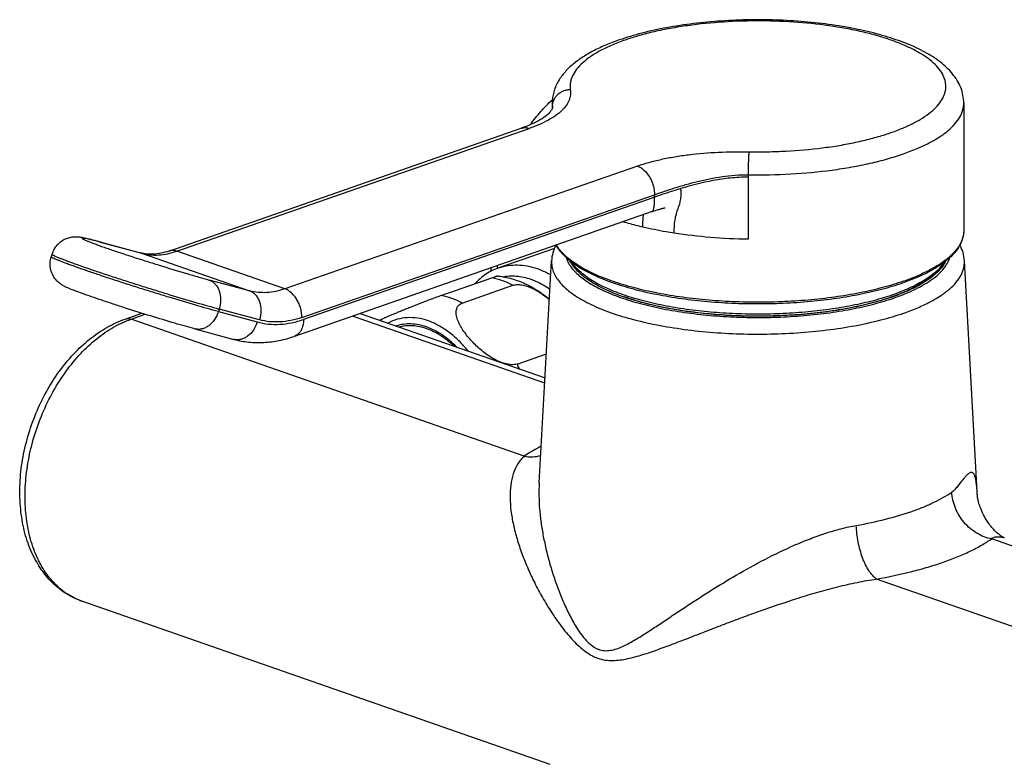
# Model space of a CAD drawing. Header units: millimetres. Extents: x 40 to 513, y 11 to 378.
# Tile 2 of 6: x 58 to 168, y 110 to 193. Entities that reach past the tile are written whole.
import ezdxf

# ---------------------------------------------------------------- set-up
doc = ezdxf.new("R2010")
doc.units = ezdxf.units.MM
doc.header["$LTSCALE"] = 32.67
doc.layers.get('0').update_dxf_attribs({"linetype": 'CONTINUOUS'})

msp = doc.modelspace()

# ---------------------------------------------------------------- linework, layer by layer
at = {"color": 7, "linetype": 'CONTINUOUS'}
for p, q in [((117.08, 183.67), (117.08, 183.04)), ((163.08, 183.67), (163.08, 169.42)), ((74.22, 167.13), (113.62, 180.86)), ((128.61, 171.66), (128.71, 171.69)), ((128.71, 171.69), (128.81, 171.73)), ((128.81, 171.73), (128.91, 171.76)), ((128.91, 171.76), (129, 171.79)), ((129, 171.79), (129.09, 171.81)), ((128.26, 171.54), (88.26, 157.59)), ((128.26, 171.54), (128.38, 171.58)), ((128.38, 171.58), (128.5, 171.62)), ((128.5, 171.62), (128.61, 171.66)), ((66.55, 168.14), (71.06, 166.93)), ((117.32, 167.42), (111.12, 165.25)), ((61.16, 166.79), (61.07, 166.5)), ((115.62, 141.2), (117.01, 166.04)), ((164.63, 139.55), (163.15, 166.04)), ((104.67, 162.15), (110.33, 164.12)), ((107.03, 161.32), (112.69, 163.3)), ((69.35, 159.52), (71.21, 160.18)), ((95.62, 160.16), (116.28, 152.96)), ((97.85, 159.38), (97.86, 159.4)), ((97.85, 159.38), (97.86, 159.4)), ((77.15, 158.43), (81.5, 157.25)), ((88.26, 157.59), (88.26, 157.59)), ((113.16, 154.5), (116.43, 155.64)), ((116.85, 109.74), (64.49, 127.99))]:
    msp.add_line(p, q, dxfattribs=at)
at = {"color": 9, "linetype": 'CONTINUOUS'}
for p, q in [((117.1, 183.16), (117.1, 183.28)), ((117.1, 183.11), (117.1, 183.16)), ((117.11, 183.15), (117.11, 183.14)), ((75.11, 167.11), (114.51, 180.85)), ((126.6, 176.63), (87.2, 162.9)), ((138.98, 175.66), (138.98, 175.38)), ((138.98, 175.38), (138.98, 168.44)), ((89.11, 159.7), (128.51, 173.43)), ((128.53, 173.16), (89.28, 159.48)), ((66.66, 168.11), (66.55, 168.14)), ((66.66, 168.11), (66.55, 168.14)), ((66.66, 168.11), (71.16, 166.89)), ((71.16, 166.89), (71.06, 166.93)), ((71.16, 166.89), (83.25, 162.68)), ((87.2, 162.9), (75.11, 167.11)), ((83.25, 162.68), (78.75, 163.89)), ((70, 159.51), (71.58, 160.06)), ((79.85, 160.65), (79.76, 160.37)), ((79.76, 160.37), (84.11, 159.2)), ((84.35, 159.44), (79.85, 160.65)), ((116.24, 152.36), (94.75, 159.86)), ((113.96, 144.19), (70, 159.51)), ((164.63, 139.57), (164.62, 139.61)), ((210.15, 119.63), (166.2, 134.95)), ((197.28, 115.14), (153.33, 130.46))]:
    msp.add_line(p, q, dxfattribs=at)
at = {"color": 7, "linetype": 'CONTINUOUS'}
for points in [[(117.12, 183.15), (117.12, 183.15), (117.11, 183.14), (117.11, 183.12), (117.09, 183.08), (117.07, 183.03), (117.04, 182.96), (116.99, 182.89), (116.94, 182.81), (116.87, 182.72), (116.79, 182.63), (116.7, 182.52), (116.58, 182.41), (116.44, 182.29), (116.29, 182.17), (116.13, 182.05), (115.95, 181.93), (115.76, 181.82), (115.56, 181.7), (115.34, 181.58), (115.11, 181.47), (114.85, 181.35), (114.57, 181.23), (114.27, 181.1), (113.94, 180.98), (113.62, 180.86)], [(129.09, 171.81), (129.18, 171.84), (129.22, 171.85), (129.26, 171.86), (129.3, 171.87), (129.34, 171.88), (129.38, 171.89), (129.41, 171.9), (129.45, 171.91), (129.48, 171.92), (129.51, 171.93), (129.54, 171.93), (129.57, 171.94), (129.6, 171.95), (129.62, 171.95), (129.65, 171.96), (129.67, 171.96), (129.69, 171.96), (129.7, 171.97), (129.71, 171.97)], [(167.61, 135.07), (167.59, 135.07), (167.56, 135.09), (167.52, 135.1), (167.48, 135.13), (167.43, 135.15), (167.38, 135.19), (167.32, 135.22), (167.26, 135.26), (167.18, 135.31), (167.11, 135.37), (167.02, 135.44), (166.93, 135.51), (166.84, 135.59), (166.74, 135.68), (166.64, 135.78), (166.53, 135.88), (166.43, 135.99), (166.32, 136.1), (166.22, 136.23), (166.11, 136.36), (166, 136.49), (165.9, 136.64), (165.79, 136.79), (165.69, 136.94), (165.58, 137.1), (165.48, 137.27), (165.39, 137.44), (165.29, 137.62), (165.2, 137.8), (165.12, 137.98), (165.05, 138.15), (164.98, 138.33), (164.91, 138.5), (164.86, 138.66), (164.81, 138.81), (164.77, 138.95), (164.73, 139.08), (164.7, 139.19), (164.68, 139.29), (164.66, 139.38), (164.65, 139.45), (164.64, 139.51), (164.63, 139.56), (164.62, 139.6), (164.62, 139.61)]]:
    msp.add_lwpolyline(points, dxfattribs=at)
at = {"color": 9, "linetype": 'CONTINUOUS'}
msp.add_lwpolyline([(117.11, 183.15), (117.11, 183.15), (117.11, 183.14)], dxfattribs=at)
for centre, radius, start, end in [((119.9, 183.67), 2.82, 180.0218, 187.8434), ((114, 179.75), 1.18, 108.7045, 108.9801), ((114, 179.74), 1.18, 105.7877, 108.7011), ((144.72, 164.98), 33.78, 179.1154, 179.6519), ((95.77, 146.16), 19.29, 23.8633, 25.6359), ((66.91, 134.94), 7.36, 249.042, 250.7831)]:
    msp.add_arc(centre, radius, start, end, dxfattribs=at)
at = {"color": 7, "linetype": 'CONTINUOUS'}
for centre, radius, start, end in [((147.41, 165.6), 37.19, 180.5441, 181.146), ((133.54, 186.35), 25.78, 250.783, 250.919)]:
    msp.add_arc(centre, radius, start, end, dxfattribs=at)
for points, knots in [([(163.08, 183.67), (163.08, 183.97), (163.02, 184.57), (162.76, 185.43), (162.35, 186.23), (161.82, 186.97), (161.19, 187.65), (160.46, 188.27), (159.64, 188.85), (158.73, 189.38), (157.74, 189.88), (156.27, 190.51), (154.24, 191.2), (151.58, 191.87), (148.7, 192.4), (145.63, 192.77), (142.46, 192.97), (139.23, 193.01), (136.02, 192.88), (132.9, 192.59), (129.92, 192.14), (127.15, 191.54), (125.4, 191.02), (124.57, 190.73)], [0, 0, 0, 0, 0.021124, 0.042194, 0.063267, 0.084535, 0.10628, 0.128794, 0.152333, 0.177091, 0.203197, 0.23072, 0.290041, 0.354784, 0.424205, 0.497259, 0.572706, 0.649187, 0.7253, 0.799655, 0.870949, 0.938031, 1, 1, 1, 1]), ([(124.57, 190.73), (124.05, 190.55), (123.05, 190.17), (121.64, 189.51), (120.39, 188.78), (119.3, 187.97), (118.39, 187.06), (117.78, 186.21), (117.43, 185.47), (117.23, 184.89), (117.11, 184.28), (117.08, 183.87), (117.08, 183.67)], [0, 0, 0, 0, 0.151741, 0.293082, 0.42453, 0.547344, 0.66365, 0.776244, 0.832106, 0.887973, 0.943939, 1, 1, 1, 1]), ([(114.64, 181.26), (115, 181.77), (115.77, 182.74), (116.64, 183.62), (117.09, 184.04)], [0, 0, 0, 0, 0.504885, 1, 1, 1, 1]), ([(66.55, 168.14), (66.32, 168.2), (65.89, 168.32), (65.29, 168.47), (64.76, 168.58), (64.35, 168.66), (63.97, 168.7), (63.59, 168.7), (63.12, 168.63), (62.61, 168.46), (62.13, 168.17), (61.7, 167.79), (61.37, 167.32), (61.22, 166.97), (61.16, 166.79)], [0, 0, 0, 0, 0.115184, 0.213074, 0.295182, 0.370088, 0.414325, 0.474705, 0.553074, 0.63976, 0.728989, 0.81907, 0.909473, 1, 1, 1, 1]), ([(163.08, 169.42), (163.08, 169.28), (163.06, 168.99), (162.93, 168.41), (162.62, 167.69), (162.03, 166.89), (161.23, 166.12), (160.24, 165.4), (159.07, 164.72), (157.71, 164.09), (156.74, 163.72), (156.23, 163.54)], [0, 0, 0, 0, 0.04501, 0.090564, 0.185354, 0.288514, 0.403046, 0.530863, 0.672918, 0.829414, 1, 1, 1, 1]), ([(117.48, 167.78), (117.35, 167.51), (117.12, 166.95), (117.02, 166.34), (117.01, 166.04)], [0, 0, 0, 0, 0.501435, 1, 1, 1, 1]), ([(156.23, 163.54), (155.46, 163.28), (153.83, 162.79), (151.25, 162.2), (148.47, 161.74), (145.54, 161.42), (142.51, 161.23), (139.44, 161.19), (136.38, 161.29), (133.38, 161.53), (130.51, 161.92), (127.8, 162.43), (125.32, 163.06), (123.1, 163.81), (121.45, 164.54), (120.31, 165.17), (119.56, 165.65), (118.9, 166.16), (118.18, 166.83), (117.74, 167.39), (117.52, 167.79)], [0, 0, 0, 0, 0.060157, 0.12552, 0.195196, 0.268153, 0.343261, 0.41933, 0.495147, 0.569501, 0.641226, 0.709225, 0.772521, 0.830292, 0.881943, 0.905382, 0.927221, 0.9475, 0.966303, 1, 1, 1, 1]), ([(163.15, 166.04), (163.13, 166.35), (163.03, 166.97), (162.79, 167.54), (162.65, 167.82)], [0, 0, 0, 0, 0.498466, 1, 1, 1, 1]), ([(77.15, 158.43), (76.8, 158.52), (76.04, 158.73), (74.4, 159.2), (72.15, 159.88), (69.86, 160.6), (68.04, 161.19), (66.77, 161.61), (65.62, 162), (64.63, 162.35), (63.79, 162.66), (63.2, 162.89), (62.79, 163.07), (62.49, 163.22), (62.11, 163.44), (61.67, 163.81), (61.26, 164.36), (61.04, 164.92), (60.96, 165.41), (60.94, 165.9), (61, 166.27), (61.07, 166.5)], [0, 0, 0, 0, 0.056668, 0.121176, 0.266664, 0.420205, 0.494483, 0.56424, 0.627542, 0.682758, 0.728776, 0.765639, 0.781551, 0.797714, 0.818605, 0.849383, 0.885819, 0.923597, 0.942675, 0.961796, 1, 1, 1, 1]), ([(74.22, 167.13), (73.93, 167.03), (73.38, 166.87), (72.55, 166.76), (71.78, 166.78), (71.29, 166.86), (71.06, 166.93)], [0, 0, 0, 0, 0.281116, 0.538155, 0.775485, 1, 1, 1, 1]), ([(111.12, 165.25), (110.87, 165.17), (110.37, 164.96), (109.66, 164.55), (109.01, 164.05), (108.61, 163.66), (108.43, 163.46)], [0, 0, 0, 0, 0.246512, 0.49444, 0.745162, 1, 1, 1, 1]), ([(125.05, 162), (124.68, 162.13), (123.96, 162.4), (122.95, 162.85), (122.03, 163.32), (121.21, 163.81), (120.5, 164.33), (119.74, 165.02), (119.28, 165.62), (119.06, 166.04)], [0, 0, 0, 0, 0.160808, 0.311387, 0.451427, 0.580821, 0.699727, 0.808635, 1, 1, 1, 1]), ([(161.09, 166.04), (160.9, 165.67), (160.51, 165.14), (159.87, 164.52), (159.27, 164.05), (158.6, 163.59), (157.54, 163), (156.03, 162.31), (153.98, 161.61), (151.68, 161.01), (149.17, 160.52), (146.49, 160.15), (143.69, 159.92), (140.83, 159.82), (137.96, 159.85), (135.12, 160.01), (132.38, 160.31), (129.78, 160.74), (127.36, 161.28), (125.83, 161.73), (125.11, 161.98)], [0, 0, 0, 0, 0.032904, 0.051339, 0.071276, 0.092805, 0.115968, 0.167171, 0.224639, 0.28777, 0.355738, 0.427551, 0.502101, 0.578204, 0.654632, 0.73015, 0.803547, 0.87367, 0.939461, 1, 1, 1, 1]), ([(160.88, 165.87), (160.69, 165.52), (160.3, 165.01), (159.66, 164.41), (159.06, 163.96), (158.39, 163.52), (157.34, 162.93), (155.82, 162.26), (153.78, 161.57), (151.48, 160.98), (148.98, 160.51), (146.31, 160.15), (143.53, 159.92), (140.69, 159.83), (137.84, 159.86), (135.03, 160.04), (132.31, 160.34), (129.73, 160.76), (127.34, 161.3), (125.83, 161.76), (125.12, 162.01)], [0, 0, 0, 0, 0.032114, 0.050352, 0.070196, 0.091709, 0.114914, 0.166316, 0.224057, 0.28748, 0.355721, 0.427768, 0.502501, 0.578729, 0.655224, 0.730749, 0.804095, 0.874105, 0.939718, 1, 1, 1, 1]), ([(111.01, 164.33), (111.01, 164.33), (110.99, 164.32), (110.95, 164.32), (110.89, 164.3), (110.81, 164.28), (110.72, 164.25), (110.56, 164.2), (110.42, 164.15), (110.33, 164.12)], [0, 0, 0, 0, 0.031373, 0.086596, 0.167832, 0.276772, 0.414563, 0.581577, 1, 1, 1, 1]), ([(111.01, 164.33), (111.54, 164.27), (112.58, 164.07), (114.08, 163.51), (115.49, 162.73), (116.35, 162.09), (116.77, 161.73)], [0, 0, 0, 0, 0.246782, 0.495002, 0.745718, 1, 1, 1, 1]), ([(112.69, 163.3), (112.84, 163.35), (113.18, 163.4), (113.71, 163.35), (114.26, 163.21), (114.81, 162.99), (115.33, 162.72), (116, 162.31), (116.47, 161.95), (116.77, 161.7)], [0, 0, 0, 0, 0.105386, 0.223767, 0.350341, 0.480712, 0.612089, 0.742926, 1, 1, 1, 1]), ([(104.67, 162.15), (104.5, 162.09), (104.12, 161.95), (103.33, 161.66), (102.35, 161.28), (101.4, 160.91), (100.69, 160.62), (100.21, 160.43), (99.77, 160.25), (99.36, 160.08), (98.98, 159.92), (98.65, 159.78), (98.4, 159.67), (98.22, 159.59), (98.11, 159.53), (98.02, 159.49), (97.95, 159.45), (97.9, 159.43), (97.87, 159.41), (97.86, 159.4), (97.86, 159.4)], [0, 0, 0, 0, 0.076517, 0.164023, 0.342491, 0.506502, 0.581446, 0.651662, 0.717153, 0.777807, 0.833323, 0.883146, 0.926387, 0.94514, 0.961702, 0.975804, 0.987137, 0.99533, 0.998127, 1, 1, 1, 1]), ([(113.16, 154.5), (112.95, 154.43), (112.6, 154.4), (112.14, 154.46), (111.64, 154.57), (111.02, 154.81), (110.32, 155.19), (109.66, 155.63), (109.05, 156.11), (108.49, 156.63), (107.97, 157.16), (107.51, 157.72), (107.1, 158.28), (106.76, 158.86), (106.5, 159.43), (106.36, 159.92), (106.34, 160.3), (106.36, 160.56), (106.44, 160.81), (106.57, 161.03), (106.78, 161.21), (106.94, 161.29), (107.03, 161.32)], [0, 0, 0, 0, 0.059594, 0.092985, 0.127868, 0.199871, 0.272646, 0.344774, 0.415657, 0.485025, 0.552707, 0.618507, 0.68213, 0.743128, 0.800851, 0.854492, 0.879637, 0.903689, 0.926939, 0.950044, 0.974032, 1, 1, 1, 1]), ([(64.49, 127.99), (64.17, 128.11), (63.53, 128.37), (62.63, 128.88), (61.79, 129.5), (60.75, 130.46), (59.64, 131.91), (58.62, 133.93), (57.94, 136.18), (57.58, 138.62), (57.54, 141.18), (57.83, 143.8), (58.43, 146.42), (59.32, 148.97), (60.48, 151.4), (61.89, 153.63), (63.51, 155.61), (65.31, 157.29), (67.24, 158.63), (68.64, 159.28), (69.35, 159.52)], [0, 0, 0, 0, 0.026423, 0.052947, 0.079673, 0.106702, 0.161988, 0.219581, 0.279924, 0.343127, 0.408959, 0.476888, 0.546165, 0.615904, 0.685176, 0.753094, 0.818911, 0.882097, 0.942423, 1, 1, 1, 1]), ([(99.92, 158.66), (100.16, 158.73), (100.67, 158.82), (101.45, 158.83), (102.24, 158.72), (103.04, 158.5), (103.84, 158.16), (104.92, 157.55), (105.67, 156.95), (106.13, 156.5)], [0, 0, 0, 0, 0.110097, 0.222518, 0.338619, 0.459467, 0.585803, 0.718039, 1, 1, 1, 1]), ([(81.5, 157.25), (82.04, 157.11), (83.15, 156.9), (84.86, 156.87), (86.58, 157.09), (87.7, 157.4), (88.26, 157.59)], [0, 0, 0, 0, 0.245128, 0.492467, 0.74358, 1, 1, 1, 1])]:
    msp.add_open_spline(points, degree=3, knots=knots, dxfattribs=at)
at = {"color": 9, "linetype": 'CONTINUOUS'}
for points, knots in [([(140.43, 192.86), (139.03, 192.87), (136.28, 192.79), (132.9, 192.45), (130.32, 192.04), (128.52, 191.67), (126.82, 191.24), (125.75, 190.9), (125.23, 190.72)], [0, 0, 0, 0, 0.271844, 0.534952, 0.660396, 0.780336, 0.893813, 1, 1, 1, 1]), ([(139.07, 178.23), (139.77, 178.22), (141.15, 178.22), (143.88, 178.32), (146.56, 178.55), (149.15, 178.93), (150.97, 179.27), (152.69, 179.68), (154.29, 180.14), (155.74, 180.65), (157.05, 181.21), (158.19, 181.81), (159.15, 182.45), (159.94, 183.13), (160.53, 183.83), (160.86, 184.44), (161.01, 184.94), (161.08, 185.3), (161.08, 185.67), (161.02, 186.16), (160.81, 186.79), (160.34, 187.51), (159.69, 188.2), (158.84, 188.86), (157.81, 189.49), (156.61, 190.08), (155.25, 190.62), (153.75, 191.12), (152.11, 191.56), (150.35, 191.94), (147.83, 192.38), (144.51, 192.75), (141.81, 192.85), (140.43, 192.86)], [0, 0, 0, 0, 0.043581, 0.086967, 0.171657, 0.212256, 0.251236, 0.288286, 0.323126, 0.355518, 0.385271, 0.412258, 0.436434, 0.457872, 0.476802, 0.49368, 0.501583, 0.50927, 0.516869, 0.524515, 0.54043, 0.557954, 0.577718, 0.600092, 0.625245, 0.653204, 0.683894, 0.717163, 0.752802, 0.790556, 0.830136, 0.913459, 1, 1, 1, 1]), ([(125.23, 190.72), (124.74, 190.55), (123.8, 190.19), (122.51, 189.58), (121.41, 188.93), (120.51, 188.23), (119.81, 187.51), (119.4, 186.86), (119.19, 186.34), (119.1, 185.96), (119.07, 185.57), (119.08, 185.32), (119.1, 185.19)], [0, 0, 0, 0, 0.177609, 0.339049, 0.483806, 0.611931, 0.724375, 0.823502, 0.869351, 0.913523, 0.956795, 1, 1, 1, 1]), ([(119.1, 185.19), (119.13, 185), (119.14, 184.59), (118.98, 183.98), (118.65, 183.38), (118.15, 182.8), (117.47, 182.25), (116.62, 181.74), (115.62, 181.26), (114.89, 180.98), (114.51, 180.85)], [0, 0, 0, 0, 0.08746, 0.177351, 0.275008, 0.38536, 0.511863, 0.656797, 0.820108, 1, 1, 1, 1]), ([(117.1, 183.28), (117.1, 183.53), (117.19, 183.9), (117.43, 184.34), (117.68, 184.63), (117.99, 184.87), (118.33, 185.05), (118.71, 185.16), (118.97, 185.19), (119.1, 185.19)], [0, 0, 0, 0, 0.241031, 0.364486, 0.489248, 0.615544, 0.743412, 0.872096, 1, 1, 1, 1]), ([(117.1, 183.28), (117.11, 183.27), (117.11, 183.23), (117.11, 183.18), (117.11, 183.15)], [0, 0, 0, 0, 0.247863, 1, 1, 1, 1]), ([(156.34, 178), (156.85, 178.18), (157.82, 178.55), (159.17, 179.17), (160.33, 179.84), (161.31, 180.55), (162.08, 181.29), (162.65, 182.06), (162.94, 182.73), (163.06, 183.27), (163.08, 183.54), (163.08, 183.67)], [0, 0, 0, 0, 0.174746, 0.334604, 0.479043, 0.608038, 0.722268, 0.823395, 0.914405, 0.957567, 1, 1, 1, 1]), ([(113.68, 180.88), (113.81, 180.92), (114.1, 180.95), (114.37, 180.89), (114.51, 180.85)], [0, 0, 0, 0, 0.486022, 1, 1, 1, 1]), ([(126.6, 176.63), (127.02, 176.78), (127.9, 177.05), (129.29, 177.4), (130.78, 177.69), (132.9, 178), (135.68, 178.22), (137.93, 178.25), (139.07, 178.23)], [0, 0, 0, 0, 0.105483, 0.218949, 0.339348, 0.465516, 0.729544, 1, 1, 1, 1]), ([(139.07, 178.23), (139.06, 178.17), (139.05, 178.04), (139.03, 177.8), (139.02, 177.51), (139, 177.05), (138.98, 176.43), (138.98, 175.92), (138.98, 175.66)], [0, 0, 0, 0, 0.067036, 0.15962, 0.273898, 0.405565, 0.700991, 1, 1, 1, 1]), ([(138.98, 175.66), (140.57, 175.63), (143.71, 175.69), (147.57, 176.05), (150.52, 176.51), (152.59, 176.92), (154.52, 177.41), (155.75, 177.8), (156.34, 178)], [0, 0, 0, 0, 0.27135, 0.534789, 0.66047, 0.780572, 0.894054, 1, 1, 1, 1]), ([(126.6, 176.63), (126.73, 176.59), (126.99, 176.46), (127.48, 176.08), (127.89, 175.56), (128.2, 174.96), (128.37, 174.46), (128.48, 173.95), (128.51, 173.6), (128.51, 173.43)], [0, 0, 0, 0, 0.104653, 0.218887, 0.469458, 0.602616, 0.737647, 0.871356, 1, 1, 1, 1]), ([(128.51, 173.43), (129.26, 173.7), (130.84, 174.23), (132.9, 174.82), (134.68, 175.22), (136.56, 175.55), (138.01, 175.68), (138.98, 175.66)], [0, 0, 0, 0, 0.221238, 0.467223, 0.59654, 0.729473, 1, 1, 1, 1]), ([(138.98, 175.38), (138.31, 175.39), (137.32, 175.34), (136.02, 175.17), (134.16, 174.86), (132.65, 174.47), (131.47, 174.12)], [0, 0, 0, 0, 0.259635, 0.388221, 0.515249, 1, 1, 1, 1]), ([(131.47, 174.12), (131.21, 174.04), (130.22, 173.74), (129.25, 173.41), (128.53, 173.16)], [0, 0, 0, 0, 0.26479, 1, 1, 1, 1]), ([(130.72, 169.13), (130.72, 169.23), (130.72, 169.45), (130.74, 169.95), (130.79, 170.58), (130.92, 171.18), (131.05, 171.61), (131.18, 171.97), (131.31, 172.33), (131.4, 172.69), (131.47, 173.07), (131.49, 173.46), (131.48, 173.85), (131.47, 174.03), (131.47, 174.12)], [0, 0, 0, 0, 0.059316, 0.133106, 0.290427, 0.432737, 0.495463, 0.553578, 0.662245, 0.716296, 0.772187, 0.890327, 0.948736, 1, 1, 1, 1]), ([(128.26, 171.54), (128.28, 171.54), (128.31, 171.57), (128.34, 171.62), (128.38, 171.69), (128.42, 171.81), (128.46, 171.99), (128.49, 172.22), (128.53, 172.62), (128.53, 172.94), (128.53, 173.16)], [0, 0, 0, 0, 0.040984, 0.06813, 0.100741, 0.184248, 0.294422, 0.43253, 0.598206, 1, 1, 1, 1]), ([(128.53, 173.16), (128.53, 173.17), (128.53, 173.2), (128.52, 173.23), (128.52, 173.26), (128.52, 173.31), (128.51, 173.37), (128.51, 173.41), (128.51, 173.43)], [0, 0, 0, 0, 0.123912, 0.2475, 0.372252, 0.496889, 0.746388, 1, 1, 1, 1]), ([(127.21, 169.81), (127.21, 169.94), (127.21, 170.2), (127.23, 170.56), (127.26, 170.9), (127.28, 171.1), (127.29, 171.2)], [0, 0, 0, 0, 0.287318, 0.551471, 0.789537, 1, 1, 1, 1]), ([(127.21, 169.81), (127.02, 169.85), (126.28, 170.03), (125.54, 170.23), (124.99, 170.4)], [0, 0, 0, 0, 0.257096, 1, 1, 1, 1]), ([(130.72, 169.13), (130.42, 169.17), (129.24, 169.37), (128.08, 169.6), (127.21, 169.81)], [0, 0, 0, 0, 0.257508, 1, 1, 1, 1]), ([(66.55, 168.14), (66.39, 168.18), (66.08, 168.26), (65.65, 168.37), (65.29, 168.46), (65.03, 168.51), (64.86, 168.54), (64.76, 168.56), (64.68, 168.57), (64.63, 168.57), (64.59, 168.57), (64.57, 168.57), (64.56, 168.57), (64.55, 168.56), (64.54, 168.56), (64.55, 168.55), (64.55, 168.54), (64.56, 168.53), (64.58, 168.51), (64.61, 168.49), (64.66, 168.47), (64.73, 168.43), (64.82, 168.38), (64.93, 168.33), (65.06, 168.28), (65.21, 168.22), (65.44, 168.13), (65.77, 168), (66.22, 167.83), (66.73, 167.65), (67.3, 167.45), (67.92, 167.24), (68.58, 167.01), (69.28, 166.78), (70.28, 166.45), (71.57, 166.04), (73.63, 165.39), (75.64, 164.78), (77.51, 164.24), (78.35, 164), (78.75, 163.89)], [0, 0, 0, 0, 0.02979, 0.055836, 0.077702, 0.095222, 0.102299, 0.108236, 0.113023, 0.116661, 0.118052, 0.119166, 0.120014, 0.120627, 0.121085, 0.121554, 0.122195, 0.123077, 0.124227, 0.125655, 0.129368, 0.13423, 0.140242, 0.147394, 0.155672, 0.165058, 0.175532, 0.199643, 0.227781, 0.259681, 0.295042, 0.333529, 0.374778, 0.418396, 0.463971, 0.55924, 0.656973, 0.845059, 0.928283, 1, 1, 1, 1]), ([(138.98, 168.44), (137.57, 168.47), (134.81, 168.6), (132.06, 168.92), (130.72, 169.13)], [0, 0, 0, 0, 0.509637, 1, 1, 1, 1]), ([(163.08, 169.42), (163.08, 169.29), (163.06, 169.03), (162.94, 168.49), (162.65, 167.81), (162.08, 167.04), (161.31, 166.3), (160.33, 165.6), (159.17, 164.93), (157.82, 164.3), (156.85, 163.93), (156.34, 163.75)], [0, 0, 0, 0, 0.042434, 0.085596, 0.176604, 0.27773, 0.391958, 0.520953, 0.665392, 0.825251, 1, 1, 1, 1]), ([(156.34, 163.75), (155.57, 163.49), (153.95, 163), (151.38, 162.41), (148.6, 161.95), (145.68, 161.62), (142.65, 161.43), (139.57, 161.38), (136.51, 161.48), (133.51, 161.71), (130.62, 162.09), (127.91, 162.59), (125.41, 163.21), (123.18, 163.95), (121.52, 164.66), (120.36, 165.28), (119.61, 165.75), (118.95, 166.24), (118.22, 166.88), (117.78, 167.42), (117.55, 167.81)], [0, 0, 0, 0, 0.059978, 0.125224, 0.194826, 0.267747, 0.34286, 0.418984, 0.494909, 0.569433, 0.641388, 0.709673, 0.773288, 0.831372, 0.883258, 0.906751, 0.928573, 0.94874, 0.967303, 1, 1, 1, 1]), ([(79.76, 160.37), (78.92, 160.59), (77.09, 161.11), (74.72, 161.82), (72.65, 162.45), (71.04, 162.96), (69.45, 163.46), (67.91, 163.96), (66.47, 164.44), (65.14, 164.89), (64.13, 165.25), (63.4, 165.51), (62.92, 165.68), (62.49, 165.84), (62.12, 165.99), (61.8, 166.12), (61.54, 166.23), (61.36, 166.31), (61.24, 166.37), (61.18, 166.4), (61.13, 166.44), (61.1, 166.46), (61.08, 166.48), (61.07, 166.49), (61.07, 166.5), (61.07, 166.5)], [0, 0, 0, 0, 0.132057, 0.290817, 0.375788, 0.461933, 0.547295, 0.629932, 0.707967, 0.779627, 0.843284, 0.871653, 0.897496, 0.920669, 0.94104, 0.958498, 0.972947, 0.984313, 0.988825, 0.992553, 0.995499, 0.997675, 0.998486, 0.999125, 1, 1, 1, 1]), ([(61.16, 166.79), (61.16, 166.78), (61.16, 166.77), (61.17, 166.76), (61.19, 166.75), (61.22, 166.72), (61.27, 166.69), (61.33, 166.66), (61.45, 166.6), (61.63, 166.51), (61.89, 166.4), (62.21, 166.27), (62.58, 166.13), (63.01, 165.97), (63.49, 165.79), (64.21, 165.53), (65.23, 165.18), (66.56, 164.73), (68, 164.25), (69.54, 163.75), (71.13, 163.24), (72.74, 162.74), (74.81, 162.1), (77.18, 161.4), (79.01, 160.88), (79.85, 160.65)], [0, 0, 0, 0, 0.000874, 0.001514, 0.002325, 0.0045, 0.007445, 0.011172, 0.015683, 0.027049, 0.041497, 0.058953, 0.079324, 0.102496, 0.128339, 0.156708, 0.220364, 0.292024, 0.370059, 0.452697, 0.53806, 0.624207, 0.709178, 0.867941, 1, 1, 1, 1]), ([(71.16, 166.89), (71.47, 166.81), (72.11, 166.69), (73.1, 166.67), (74.11, 166.81), (74.77, 166.99), (75.11, 167.11)], [0, 0, 0, 0, 0.239617, 0.484252, 0.736919, 1, 1, 1, 1]), ([(75.11, 167.11), (74.96, 167.16), (74.73, 167.21), (74.43, 167.19), (74.29, 167.15), (74.22, 167.13)], [0, 0, 0, 0, 0.515354, 0.759867, 1, 1, 1, 1]), ([(118.62, 166.42), (118.68, 166.24), (118.83, 165.88), (119.15, 165.36), (119.58, 164.85), (120.11, 164.35), (120.74, 163.87), (121.46, 163.41), (122.27, 162.96), (123.51, 162.38), (125.26, 161.72), (127.59, 161.06), (130.16, 160.51), (132.93, 160.1), (135.84, 159.82), (138.83, 159.69), (141.84, 159.7), (144.82, 159.86), (147.71, 160.16), (150.45, 160.6), (152.98, 161.16), (154.58, 161.64), (155.33, 161.9)], [0, 0, 0, 0, 0.014548, 0.030174, 0.047166, 0.065725, 0.085979, 0.107995, 0.131797, 0.157371, 0.213622, 0.276169, 0.344144, 0.416492, 0.492019, 0.569442, 0.647424, 0.724616, 0.799686, 0.871365, 0.938479, 1, 1, 1, 1]), ([(155.33, 161.9), (155.75, 162.05), (156.55, 162.35), (157.67, 162.85), (158.66, 163.38), (159.53, 163.94), (160.25, 164.53), (160.83, 165.13), (161.27, 165.76), (161.46, 166.2), (161.53, 166.42)], [0, 0, 0, 0, 0.167441, 0.322707, 0.465359, 0.595239, 0.712568, 0.818067, 0.91313, 1, 1, 1, 1]), ([(111.12, 165.25), (111.45, 165.37), (112.14, 165.54), (113.21, 165.61), (114.31, 165.49), (115.04, 165.29), (115.4, 165.16)], [0, 0, 0, 0, 0.239752, 0.483873, 0.73626, 1, 1, 1, 1]), ([(115.4, 165.16), (115.53, 165.12), (116.05, 164.92), (116.55, 164.68), (116.92, 164.47)], [0, 0, 0, 0, 0.243584, 1, 1, 1, 1]), ([(117.01, 166.04), (117, 165.84), (117.02, 165.44), (117.18, 164.83), (117.47, 164.24), (117.89, 163.66), (118.42, 163.09), (119.08, 162.54), (119.85, 162), (120.73, 161.49), (121.71, 161.01), (123.2, 160.37), (125.3, 159.67), (128.07, 158.99), (131.09, 158.45), (134.31, 158.07), (137.66, 157.86), (141.06, 157.82), (144.44, 157.96), (147.73, 158.27), (150.84, 158.74), (153.73, 159.37), (155.54, 159.9), (156.39, 160.2)], [0, 0, 0, 0, 0.014033, 0.02847, 0.04381, 0.060453, 0.078688, 0.098704, 0.120612, 0.144458, 0.170241, 0.197921, 0.258657, 0.325858, 0.398417, 0.475031, 0.554266, 0.634603, 0.714489, 0.792387, 0.866821, 0.936424, 1, 1, 1, 1]), ([(125, 162.24), (124.33, 162.48), (123.36, 162.86), (122.17, 163.45), (121.4, 163.9), (120.72, 164.37), (119.97, 164.99), (119.5, 165.51), (119.26, 165.89)], [0, 0, 0, 0, 0.308736, 0.448525, 0.57827, 0.697957, 0.807808, 1, 1, 1, 1]), ([(160.89, 165.89), (160.67, 165.54), (160.24, 165.04), (159.55, 164.45), (158.92, 164.01), (158.21, 163.58), (157.12, 163.01), (155.57, 162.36), (153.49, 161.69), (151.18, 161.13), (148.67, 160.67), (146.01, 160.34), (143.24, 160.13), (140.42, 160.05), (137.59, 160.1), (134.8, 160.28), (132.11, 160.58), (129.56, 161.01), (127.2, 161.55), (125.7, 162), (125, 162.24)], [0, 0, 0, 0, 0.033205, 0.052041, 0.072479, 0.094559, 0.118289, 0.170575, 0.228938, 0.292707, 0.361023, 0.432898, 0.507245, 0.582917, 0.65873, 0.733501, 0.806069, 0.875332, 0.940273, 1, 1, 1, 1]), ([(156.39, 160.2), (156.92, 160.38), (157.91, 160.76), (159.29, 161.41), (160.48, 162.1), (161.46, 162.83), (162.24, 163.59), (162.79, 164.39), (163.06, 165.09), (163.15, 165.64), (163.16, 165.91), (163.15, 166.04)], [0, 0, 0, 0, 0.175954, 0.336508, 0.481123, 0.609808, 0.723363, 0.823687, 0.914159, 0.957317, 1, 1, 1, 1]), ([(112.69, 163.3), (112.31, 163.49), (111.54, 163.83), (110.73, 164.05), (110.33, 164.12)], [0, 0, 0, 0, 0.513208, 1, 1, 1, 1]), ([(111.49, 164.26), (111.74, 164.31), (112.27, 164.37), (113.35, 164.35), (114.17, 164.16), (114.69, 163.98)], [0, 0, 0, 0, 0.240039, 0.485469, 1, 1, 1, 1]), ([(78.75, 163.89), (78.87, 163.85), (79.12, 163.73), (79.43, 163.45), (79.69, 163.09), (79.95, 162.51), (80.07, 161.67), (79.95, 160.99), (79.85, 160.65)], [0, 0, 0, 0, 0.106509, 0.216806, 0.332992, 0.456045, 0.720359, 1, 1, 1, 1]), ([(87.2, 162.9), (86.86, 162.78), (86.2, 162.59), (85.19, 162.46), (84.2, 162.48), (83.56, 162.6), (83.25, 162.68)], [0, 0, 0, 0, 0.263081, 0.515748, 0.760383, 1, 1, 1, 1]), ([(89.11, 159.7), (89.11, 160.04), (89.03, 160.56), (88.8, 161.22), (88.56, 161.68), (88.27, 162.1), (87.85, 162.55), (87.47, 162.8), (87.2, 162.9)], [0, 0, 0, 0, 0.262254, 0.397095, 0.530392, 0.659392, 0.781754, 1, 1, 1, 1]), ([(114.69, 163.98), (114.87, 163.92), (115.62, 163.62), (116.33, 163.22), (116.83, 162.87)], [0, 0, 0, 0, 0.240305, 1, 1, 1, 1]), ([(83.25, 162.68), (83.38, 162.64), (83.62, 162.51), (83.94, 162.23), (84.19, 161.88), (84.45, 161.3), (84.57, 160.46), (84.46, 159.77), (84.35, 159.44)], [0, 0, 0, 0, 0.106509, 0.216806, 0.332992, 0.456045, 0.720359, 1, 1, 1, 1]), ([(107.03, 161.32), (106.65, 161.52), (105.89, 161.86), (105.07, 162.08), (104.67, 162.15)], [0, 0, 0, 0, 0.513208, 1, 1, 1, 1]), ([(79.76, 160.37), (79.66, 160.05), (79.38, 159.45), (78.83, 158.86), (78.32, 158.54), (77.93, 158.4), (77.53, 158.36), (77.27, 158.39), (77.15, 158.43)], [0, 0, 0, 0, 0.281488, 0.544416, 0.666503, 0.782087, 0.892488, 1, 1, 1, 1]), ([(89.11, 159.7), (88.71, 159.56), (87.9, 159.34), (86.69, 159.18), (85.5, 159.2), (84.73, 159.34), (84.35, 159.44)], [0, 0, 0, 0, 0.263082, 0.515747, 0.760385, 1, 1, 1, 1]), ([(107.67, 155.96), (107.35, 156.36), (106.68, 157.1), (105.58, 158.06), (104.6, 158.7), (103.8, 159.1), (103.03, 159.41), (102.05, 159.66), (100.88, 159.72), (99.76, 159.54), (99.06, 159.25), (98.74, 159.08)], [0, 0, 0, 0, 0.149304, 0.291358, 0.425436, 0.489477, 0.551548, 0.670134, 0.78279, 0.891799, 1, 1, 1, 1]), ([(64.28, 128.07), (63.99, 128.18), (63.43, 128.44), (62.64, 128.92), (61.9, 129.51), (60.97, 130.44), (59.96, 131.85), (59.05, 133.83), (58.44, 136.07), (58.14, 138.52), (58.15, 141.1), (58.49, 143.76), (59.13, 146.41), (60.06, 149), (61.26, 151.45), (62.69, 153.69), (64.31, 155.68), (66.09, 157.34), (67.98, 158.65), (69.33, 159.28), (70, 159.51)], [0, 0, 0, 0, 0.023923, 0.048099, 0.072719, 0.097951, 0.150714, 0.207213, 0.267694, 0.331968, 0.3995, 0.469502, 0.541011, 0.612965, 0.684273, 0.753888, 0.820871, 0.884475, 0.944223, 1, 1, 1, 1]), ([(69.35, 159.52), (69.45, 159.56), (69.67, 159.59), (69.89, 159.55), (70, 159.51)], [0, 0, 0, 0, 0.483636, 1, 1, 1, 1]), ([(84.11, 159.2), (84.01, 158.88), (83.73, 158.28), (83.18, 157.68), (82.67, 157.37), (82.28, 157.23), (81.88, 157.19), (81.62, 157.22), (81.5, 157.25)], [0, 0, 0, 0, 0.281484, 0.544412, 0.666501, 0.782087, 0.892489, 1, 1, 1, 1]), ([(84.11, 159.2), (84.51, 159.09), (85.35, 158.93), (86.65, 158.91), (87.97, 159.08), (88.84, 159.33), (89.28, 159.48)], [0, 0, 0, 0, 0.239616, 0.484254, 0.736919, 1, 1, 1, 1]), ([(89.28, 159.48), (89.28, 159.26), (89.24, 158.84), (89.04, 158.27), (88.76, 157.9), (88.48, 157.69), (88.33, 157.62), (88.26, 157.59)], [0, 0, 0, 0, 0.289224, 0.550285, 0.783548, 0.892993, 1, 1, 1, 1]), ([(106.4, 156.4), (105.9, 156.91), (105.1, 157.59), (103.92, 158.28), (103.05, 158.66), (102.17, 158.9), (101.3, 159), (100.45, 158.96), (99.91, 158.84), (99.65, 158.76)], [0, 0, 0, 0, 0.284013, 0.416685, 0.543002, 0.663424, 0.778823, 0.890476, 1, 1, 1, 1]), ([(115.84, 145.3), (115.67, 145.22), (115.03, 144.87), (114.4, 144.49), (113.96, 144.19)], [0, 0, 0, 0, 0.263184, 1, 1, 1, 1]), ([(113.96, 144.19), (113.81, 144.07), (113.54, 143.79), (113.09, 143.16), (112.67, 142.21), (112.4, 140.93), (112.34, 139.53), (112.45, 138.05), (112.72, 136.5), (113.14, 134.91), (113.68, 133.28), (114.34, 131.64), (115.11, 130), (115.99, 128.36), (116.97, 126.75), (117.87, 125.45), (118.65, 124.45), (119.27, 123.73), (119.93, 123.06), (120.63, 122.45), (121.37, 121.95), (122.17, 121.58), (123, 121.38), (123.84, 121.33), (124.68, 121.4), (125.53, 121.55), (126.37, 121.76), (127.22, 122.01), (128.08, 122.29), (129.24, 122.7), (130.73, 123.25), (132.55, 123.96), (134.42, 124.68), (136.34, 125.42), (138.32, 126.17), (141.07, 127.17), (143.88, 128.13), (146.76, 129.01), (148.96, 129.6), (151.15, 130.1), (152.61, 130.36), (153.33, 130.46)], [0, 0, 0, 0, 0.00963, 0.01942, 0.039857, 0.061863, 0.085554, 0.110847, 0.137585, 0.165596, 0.194715, 0.22479, 0.255677, 0.287237, 0.319313, 0.351698, 0.367912, 0.384058, 0.400043, 0.41574, 0.431006, 0.445763, 0.460112, 0.474312, 0.488598, 0.503101, 0.517871, 0.532924, 0.548259, 0.563871, 0.595906, 0.628987, 0.66308, 0.698147, 0.734147, 0.771017, 0.846958, 0.885667, 0.924451, 0.962798, 1, 1, 1, 1]), ([(113.96, 144.19), (114.26, 144.13), (114.89, 144.09), (115.5, 144.19), (115.79, 144.28)], [0, 0, 0, 0, 0.508455, 1, 1, 1, 1]), ([(164.62, 139.61), (164.61, 139.81), (164.59, 140.18), (164.54, 140.71), (164.49, 141.18), (164.42, 141.58), (164.35, 141.87), (164.28, 142.06), (164.23, 142.18), (164.17, 142.27), (164.1, 142.33), (164.02, 142.37), (163.94, 142.39), (163.85, 142.37), (163.75, 142.33), (163.65, 142.27), (163.54, 142.19), (163.43, 142.09), (163.31, 141.96), (163.18, 141.81), (163, 141.59), (162.76, 141.29), (162.5, 140.97), (162.29, 140.7), (162.12, 140.51), (161.94, 140.33), (161.81, 140.22), (161.75, 140.18)], [0, 0, 0, 0, 0.095416, 0.18268, 0.260393, 0.327547, 0.382949, 0.406074, 0.426252, 0.443662, 0.458723, 0.472251, 0.48551, 0.499885, 0.516397, 0.535577, 0.55763, 0.582875, 0.611531, 0.643179, 0.677301, 0.751795, 0.833567, 0.876277, 0.918783, 0.960292, 1, 1, 1, 1]), ([(115.62, 141.2), (115.59, 140.72), (115.58, 139.75), (115.65, 138.27), (115.82, 136.76), (116.07, 135.22), (116.41, 133.66), (116.82, 132.09), (117.31, 130.53), (117.87, 128.97), (118.41, 127.68), (118.89, 126.68), (119.27, 125.93), (119.69, 125.21), (120.13, 124.52), (120.61, 123.87), (121.15, 123.29), (121.65, 122.89), (122.08, 122.66), (122.41, 122.54), (122.75, 122.47), (123.2, 122.43), (123.77, 122.5), (124.43, 122.7), (125.09, 122.98), (125.73, 123.31), (126.38, 123.68), (127.02, 124.07), (127.89, 124.63), (129, 125.35), (130.34, 126.26), (131.72, 127.18), (133.14, 128.11), (134.6, 129.05), (136.1, 129.98), (138.17, 131.21), (140.85, 132.7), (143.63, 134.04), (145.92, 134.98), (147.64, 135.6), (149.36, 136.1), (150.5, 136.36), (151.07, 136.46)], [0, 0, 0, 0, 0.027123, 0.055179, 0.084049, 0.113626, 0.143809, 0.174508, 0.205634, 0.237091, 0.26876, 0.284624, 0.300466, 0.316238, 0.331867, 0.347236, 0.362166, 0.376416, 0.383245, 0.389884, 0.39638, 0.402798, 0.415625, 0.428706, 0.442124, 0.455873, 0.469924, 0.484248, 0.498823, 0.528659, 0.559332, 0.590775, 0.622939, 0.655778, 0.689244, 0.723282, 0.792761, 0.863306, 0.898508, 0.933281, 0.96725, 1, 1, 1, 1]), ([(157.26, 138.02), (157.7, 138.17), (158.54, 138.49), (159.72, 139.01), (160.79, 139.57), (161.44, 139.97), (161.75, 140.18)], [0, 0, 0, 0, 0.278728, 0.538689, 0.779214, 1, 1, 1, 1]), ([(166.2, 134.95), (165.91, 135), (165.34, 135.16), (164.53, 135.56), (163.77, 136.1), (163.11, 136.76), (162.55, 137.53), (162.13, 138.38), (161.85, 139.27), (161.76, 139.88), (161.75, 140.18)], [0, 0, 0, 0, 0.118459, 0.240734, 0.3662, 0.493834, 0.622363, 0.750413, 0.876662, 1, 1, 1, 1]), ([(151.07, 136.46), (152.17, 136.65), (154.25, 137.09), (156.3, 137.69), (157.26, 138.02)], [0, 0, 0, 0, 0.523659, 1, 1, 1, 1]), ([(153.33, 130.46), (153.17, 130.57), (152.87, 130.85), (152.46, 131.39), (152.09, 132.06), (151.75, 132.83), (151.48, 133.69), (151.26, 134.6), (151.12, 135.53), (151.08, 136.15), (151.07, 136.46)], [0, 0, 0, 0, 0.086586, 0.18882, 0.305697, 0.434793, 0.57278, 0.71577, 0.859584, 1, 1, 1, 1]), ([(153.33, 130.46), (154.65, 130.7), (156.59, 131.1), (159.06, 131.78), (160.76, 132.32), (162.33, 132.91), (163.76, 133.54), (165.05, 134.21), (165.83, 134.7), (166.2, 134.95)], [0, 0, 0, 0, 0.293912, 0.431259, 0.561332, 0.6836, 0.797638, 0.903149, 1, 1, 1, 1]), ([(166.2, 134.95), (166.25, 135.03), (166.39, 135.12), (166.61, 135.17), (166.86, 135.2), (167.21, 135.18), (167.48, 135.11), (167.61, 135.07)], [0, 0, 0, 0, 0.191473, 0.312135, 0.442854, 0.713686, 1, 1, 1, 1])]:
    msp.add_open_spline(points, degree=3, knots=knots, dxfattribs=at)

doc.saveas('drawing.dxf')
